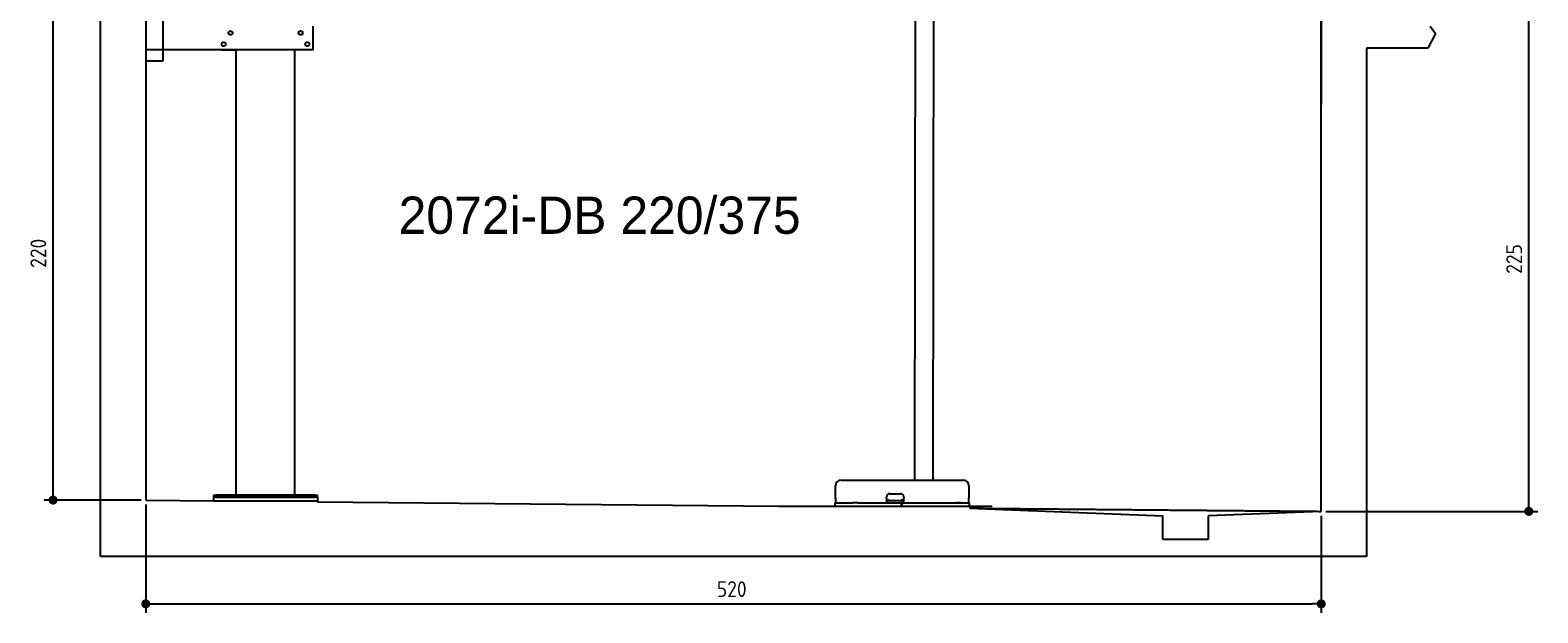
# Model space of a CAD drawing. Extents: x 562 to 7231, y 5417 to 12376.
# Tile 1 of 62: x 562 to 7231, y 5417 to 7995. Entities that reach past the tile are written whole.
import ezdxf

# ---------------------------------------------------------------- set-up
doc = ezdxf.new("R2010")
doc.units = 0
doc.linetypes.add('GEN3', pattern=[6.25, 5, -1.25])
doc.layers.get('0').update_dxf_attribs({"linetype": 'CONTINUOUS'})
doc.layers.get('DEFPOINTS').update_dxf_attribs({"linetype": 'CONTINUOUS'})
for name, color, linetype in [('0___1', 7, 'CONTINUOUS'), ('3', 6, 'GEN3'), ('4', 3, 'CONTINUOUS')]:
    doc.layers.add(name, color=color, linetype=linetype)
doc.styles.get("Standard").update_dxf_attribs({"font": 'ISOCP.SHX'})
doc.styles.add('STANDARD-1', font='txt')
doc.dimstyles.get("Standard").update_dxf_attribs({"dimtxt": 50, "dimasz": 100, "dimexe": 0.18, "dimexo": 0.0625, "dimgap": 15, "dimtad": 1, "dimlfac": 0.1, "dimzin": 0, "dimcen": 0.09, "dimazin": 3, "dimtfac": 1, "dimtofl": 0, "dimtmove": 0, "dimatfit": 3})

# ---------------------------------------------------------------- blocks, each defined once
blk = doc.blocks.new('PUNKT')
at = {"layer": '4', "color": 0, "linetype": 'BYBLOCK'}
blk.add_line((-0.5, 0), (-1, 0), dxfattribs=at)
at = {"layer": '4', "color": 0, "linetype": 'BYBLOCK', "const_width": 0.5}
blk.add_lwpolyline([(-0.25, 0, 1), (0.25, 0, 1)], format="xyb", close=True, dxfattribs=at)
blk = doc.blocks.new('*U48')
at = {"layer": '4', "color": 2}
blk.add_text('225', height=70, rotation=90, dxfattribs=at).set_placement((7160.9, 6916.8))
blk = doc.blocks.new('*D4')
at = {"layer": '4'}
for p, q in [((6792.8, 8115.9), (7231, 8115.9)), ((7191, 5905.9), (7191, 8075.9)), ((6292.8, 5865.9), (7231, 5865.9))]:
    blk.add_line(p, q, dxfattribs=at)
at = {"layer": 'DEFPOINTS', "color": 0}
for p in [(6772.8, 8115.9), (7191, 8115.9), (6272.8, 5865.9)]:
    blk.add_point(p, dxfattribs=at)
blk.add_blockref('*U48', (0, 0))
at = {"layer": '4', "xscale": 40, "yscale": 40, "zscale": 40}
for p, rotation in [((7191, 8115.9), 90), ((7191, 5865.9), 270)]:
    blk.add_blockref('PUNKT', p, dxfattribs=dict(at, rotation=rotation))
blk = doc.blocks.new('*U20')
at = {"layer": '0___1', "style": 'STANDARD-1'}
blk.add_text('2072i-DB 220/375', height=165, dxfattribs=at).set_placement((2191.2, 7093.9))
blk = doc.blocks.new('*U21')
at = {"layer": '4', "color": 2}
blk.add_text('220', height=70, rotation=90, dxfattribs=at).set_placement((632.8, 6943.3))
blk = doc.blocks.new('*D6')
at = {"layer": '4'}
for p, q in [((852.8, 8115.9), (622.8, 8115.9)), ((662.8, 5955.9), (662.8, 8075.9)), ((1052.8, 5915.9), (622.8, 5915.9))]:
    blk.add_line(p, q, dxfattribs=at)
at = {"layer": 'DEFPOINTS', "color": 0}
for p in [(662.8, 8115.9), (872.8, 8115.9), (1072.8, 5915.9)]:
    blk.add_point(p, dxfattribs=at)
blk.add_blockref('*U21', (0, 0))
at = {"layer": '4', "xscale": 40, "yscale": 40, "zscale": 40}
for p, rotation in [((662.8, 8115.9), 90), ((662.8, 5915.9), 270)]:
    blk.add_blockref('PUNKT', p, dxfattribs=dict(at, rotation=rotation))
blk = doc.blocks.new('*U28')
at = {"layer": '4', "color": 2}
blk.add_text('520', height=70, dxfattribs=at).set_placement((3599.2, 5486.8))
blk = doc.blocks.new('*D12')
at = {"layer": '4'}
for p, q in [((1072.8, 5895.9), (1072.8, 5416.8)), ((6272.8, 5845.9), (6272.8, 5416.8)), ((1112.8, 5456.8), (6232.8, 5456.8))]:
    blk.add_line(p, q, dxfattribs=at)
at = {"layer": 'DEFPOINTS', "color": 0}
for p in [(1072.8, 5915.9), (6272.8, 5865.9), (6272.8, 5456.8)]:
    blk.add_point(p, dxfattribs=at)
blk.add_blockref('*U28', (0, 0))
at = {"layer": '4', "xscale": 40, "yscale": 40, "zscale": 40, "rotation": 180}
blk.add_blockref('PUNKT', (1072.8, 5456.8), dxfattribs=at)
at = {"layer": '4', "xscale": 40, "yscale": 40, "zscale": 40}
blk.add_blockref('PUNKT', (6272.8, 5456.8), dxfattribs=at)

msp = doc.modelspace()

# ---------------------------------------------------------------- linework, layer by layer
for p, q in [((872.775, 5665.902), (872.775, 12065.902)), ((1072.775, 11865.902), (1072.775, 5915.902)), ((6272.775, 11865.902), (6272.775, 7665.902)), ((4477.207, 8174.042), (4474.185, 6003.979)), ((4557.207, 8173.919), (4554.185, 6003.979)), ((6272.775, 5865.902), (6272.775, 8115.902)), ((1147.775, 8063.018), (1147.775, 7858.018)), ((1812.775, 7908.018), (1812.775, 8013.018)), ((6755.252, 8012.821), (6778.313, 7980.371)), ((6778.313, 7980.371), (6743.815, 7915.902)), ((1812.775, 7908.018), (1072.775, 7908.018)), ((1407.775, 7908.018), (1470.775, 7908.018)), ((1472.775, 5938.018), (1472.775, 7908.018)), ((1732.775, 5938.018), (1732.775, 7908.018)), ((1797.775, 7908.018), (1734.775, 7908.018)), ((6743.815, 7915.902), (6472.775, 7915.902)), ((6472.775, 7915.902), (6472.775, 5665.902)), ((6472.775, 7915.902), (6472.775, 7665.902)), ((1147.775, 7858.018), (1072.775, 7858.018)), ((4149.046, 6003.979), (4689.046, 6003.979)), ((1372.775, 5938.018), (1372.775, 5928.018)), ((1372.775, 5938.018), (1382.775, 5938.018)), ((1822.775, 5938.018), (1382.775, 5938.018)), ((1822.775, 5938.018), (1832.775, 5938.018)), ((1832.775, 5928.018), (1832.775, 5938.018)), ((4124.046, 5923.979), (4124.046, 5978.979)), ((4365.046, 5943.979), (4411.046, 5943.979)), ((4714.046, 5978.979), (4714.046, 5923.979)), ((1072.775, 5915.902), (1372.775, 5913.018)), ((1372.775, 5928.018), (1372.775, 5913.018)), ((1832.775, 5928.018), (1372.775, 5928.018)), ((1372.775, 5913.018), (1832.775, 5913.018)), ((1382.775, 5928.018), (1822.775, 5928.018)), ((1832.775, 5928.018), (1832.775, 5913.018)), ((1832.775, 5913.018), (1832.775, 5908.594)), ((1832.775, 5908.594), (3872.775, 5888.979)), ((3872.775, 5888.979), (4817.775, 5888.979)), ((4121.546, 5903.979), (4131.546, 5903.979)), ((4121.546, 5903.979), (4121.546, 5888.979)), ((4124.046, 5923.979), (4124.046, 5903.979)), ((4131.546, 5903.979), (4178.005, 5903.979)), ((4178.005, 5903.979), (4187.588, 5903.979)), ((4187.588, 5903.979), (4200.649, 5903.979)), ((4222.443, 5903.979), (4200.649, 5903.979)), ((4222.443, 5903.979), (4235.504, 5903.979)), ((4235.504, 5903.979), (4245.087, 5903.979)), ((4245.087, 5903.979), (4405.546, 5903.979)), ((4350.046, 5923.979), (4350.046, 5928.979)), ((4350.046, 5923.979), (4350.046, 5903.979)), ((4352.046, 5913.979), (4350.046, 5913.979)), ((4352.046, 5913.979), (4424.046, 5913.979)), ((4405.546, 5903.979), (4415.546, 5903.979)), ((4417.546, 5903.979), (4415.546, 5903.979)), ((4415.546, 5888.979), (4415.546, 5903.979)), ((4416.046, 5915.979), (4417.046, 5915.979)), ((4426.046, 5915.979), (4417.046, 5915.979)), ((4417.546, 5903.979), (4427.546, 5903.979)), ((4417.546, 5903.979), (4417.546, 5888.979)), ((4423.046, 5915.979), (4423.046, 5914.979)), ((4423.046, 5913.979), (4423.046, 5914.979)), ((4426.046, 5913.979), (4424.046, 5913.979)), ((4426.046, 5928.979), (4426.046, 5923.979)), ((4426.046, 5903.979), (4426.046, 5923.979)), ((4427.546, 5903.979), (4633.005, 5903.979)), ((4577.443, 5903.979), (4590.504, 5903.979)), ((4590.504, 5903.979), (4600.087, 5903.979)), ((4600.087, 5903.979), (4706.546, 5903.979)), ((4633.005, 5903.979), (4642.588, 5903.979)), ((4642.588, 5903.979), (4655.649, 5903.979)), ((4677.443, 5903.979), (4655.649, 5903.979)), ((4706.546, 5903.979), (4716.546, 5903.979)), ((4714.046, 5903.979), (4714.046, 5923.979)), ((4716.546, 5888.979), (4716.546, 5903.979)), ((4717.775, 5888.979), (4717.775, 5879.893)), ((4717.775, 5879.893), (5572.775, 5845.814)), ((5572.775, 5740.902), (5572.775, 5845.814)), ((6272.775, 5865.902), (5772.321, 5845.814)), ((5772.321, 5845.814), (5772.775, 5740.902)), ((5772.775, 5740.902), (5572.775, 5740.902)), ((6472.775, 5665.902), (872.775, 5665.902))]:
    msp.add_line(p, q)
for centre in [(1417.775, 7933.018), (1447.775, 7983.018), (1757.775, 7983.018), (1787.775, 7933.018)]:
    msp.add_circle(centre, 9)
for centre, radius, start, end in [((4149.046, 5978.979), 25, 90, 180), ((4689.046, 5978.979), 25, 0, 90), ((4365.046, 5928.979), 15, 90, 180), ((4411.046, 5928.979), 15, 0, 90), ((4357.314, 5914.979), 1, 270, 330), ((4359.046, 5913.979), 1, 0, 150), ((4379.046, 5913.979), 1, 30, 180), ((4380.778, 5914.979), 1, 210, 270), ((4414.046, 5914.979), 1, 270, 0), ((4416.046, 5914.979), 1, 90, 180)]:
    msp.add_arc(centre, radius, start, end)
at = {"layer": '3'}
msp.add_line((4717.775, 5879.893), (6272.775, 5865.902), dxfattribs=at)

# ---------------------------------------------------------------- block references
msp.add_blockref('*U20', (0, 0))

# ---------------------------------------------------------------- dimensions: what is measured, and where the dimension line sits
at = {"layer": '4'}
for base, p1, p2, picture, middle in [((662.772, 8115.902), (1072.775, 5915.902), (872.775, 8115.902), '*D6', (597.765, 7015.902)), ((7190.953, 8115.902), (6272.775, 5865.902), (6772.775, 8115.902), '*D4', (7125.946, 6990.902))]:
    dim = msp.add_linear_dim(base=base, p1=p1, p2=p2, angle=90, dimstyle='Standard', dxfattribs=at)
    dim.commit()
    dim.dimension.update_dxf_attribs({"geometry": picture, "text_midpoint": middle})
dim = msp.add_linear_dim(base=(6272.775, 5456.807), p1=(1072.775, 5915.902), p2=(6272.775, 5865.902), dimstyle='Standard', dxfattribs=at)
dim.commit()
dim.dimension.update_dxf_attribs({"geometry": '*D12', "text_midpoint": (3672.775, 5521.814)})

doc.saveas('drawing.dxf')
